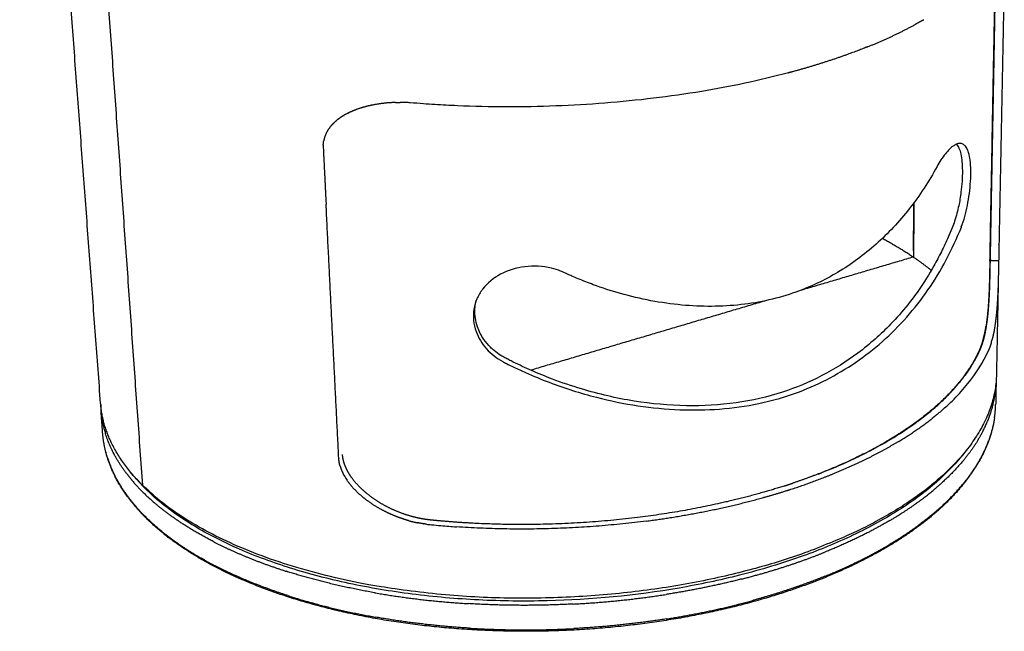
# Model space of a CAD drawing. Header units: millimetres. Extents: x -667 to -583, y 0 to 101.
# Tile 1 of 10: x -667 to -639, y 0 to 17. Entities that reach past the tile are written whole.
import ezdxf

# ---------------------------------------------------------------- set-up
doc = ezdxf.new("R2010")
doc.units = ezdxf.units.MM
doc.header["$MEASUREMENT"] = 0
doc.layers.add('Make2D$visible$lines', color=7, linetype='Continuous', true_color=0x000000)

msp = doc.modelspace()

# ---------------------------------------------------------------- linework, layer by layer
at = {"layer": 'Make2D$visible$lines'}
for points in [[(-664.389, 6.359), (-665.517, 21.46), (-666.644, 36.561)], [(-665.411, 34.927), (-664.318, 19.503), (-663.225, 4.078)], [(-641.722, 11.953), (-641.73, 11.195), (-641.738, 10.437)], [(-641.738, 10.611), (-641.73, 11.281), (-641.723, 11.951)], [(-641.738, 10.436), (-643.316, 9.969), (-644.894, 9.502)], [(-639.363, 10.33), (-639.482, 10.333), (-639.6, 10.336)], [(-639.373, 9.834), (-639.399, 8.5), (-639.425, 7.167)], [(-645.834, 9.224), (-649.119, 8.252), (-652.403, 7.28)], [(-639.435, 6.905), (-639.44, 6.621), (-639.446, 6.337)], [(-664.332, 5.528), (-664.354, 5.832), (-664.377, 6.135)]]:
    msp.add_open_spline(points, degree=2, dxfattribs=at)
for points, weights, degree, knots in [([(-639.457, 18.888), (-639.458, 18.73), (-639.46, 18.573), (-639.464, 18.416), (-639.515, 15.668), (-639.565, 12.974), (-639.614, 10.333)], [1, 0.99997705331, 0.99997705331, 1, 1.01002348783, 1.02004697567, 1.0300704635], 3, [0, 0, 0, 0, 0.47229, 0.47229, 0.47229, 11.62782, 11.62782, 11.62782, 11.62782]), ([(-639.445, 18.911), (-639.445, 18.889), (-639.445, 18.879), (-639.445, 18.863), (-639.445, 18.838), (-639.445, 18.802), (-639.446, 18.747), (-639.447, 18.683), (-639.448, 18.62), (-639.449, 18.564), (-639.45, 18.519), (-639.451, 18.48), (-639.451, 18.451), (-639.451, 18.436), (-639.452, 18.428), (-639.452, 18.424), (-639.452, 18.378), (-639.454, 18.291), (-639.457, 18.118), (-639.463, 17.815), (-639.471, 17.384), (-639.481, 16.869), (-639.493, 16.184), (-639.509, 15.334), (-639.534, 13.983), (-639.566, 12.314), (-639.59, 10.994), (-639.602, 10.338)], [150.349907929, 150.394282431, 150.411960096, 150.441449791, 150.484340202, 150.54347491, 150.619793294, 150.697968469, 150.76175007, 150.810209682, 150.844834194, 150.871893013, 150.889694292, 150.898301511, 150.902485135, 150.904983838, 150.930080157, 150.977481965, 151.072125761, 151.237515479, 151.473851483, 151.75743439, 152.135551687, 152.60819658, 153.364429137, 154.309719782, 155.065952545, 155.444068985], 3, [-11.995244, -11.995244, -11.995244, -11.995244, -11.943355, -11.891466, -11.839577, -11.735799, -11.632021, -11.528243, -11.424465, -11.372576, -11.320687, -11.268798, -11.242853, -11.229881, -11.223395, -11.220152, -11.216909, -11.041644, -10.86638, -10.515852, -9.814795, -9.113738, -8.412681, -7.010568, -5.608454, -2.804227, 0, 0, 0, 0]), ([(-639.6, 10.336), (-639.551, 12.977), (-639.501, 15.671), (-639.449, 18.418), (-639.446, 18.58), (-639.443, 18.741), (-639.442, 18.902), (-639.442, 18.906), (-639.443, 18.911), (-639.443, 18.915)], [155.43741973, 146.347542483, 137.775932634, 129.693591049, 129.690041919, 129.690041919, 129.693591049, 129.685779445, 129.677920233, 129.670015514], 3, [-97.26219, -97.26219, -97.26219, -97.26219, -86.106662, -86.106662, -86.106662, -85.623167, -85.623167, -85.623167, -85.591065, -85.591065, -85.591065, -85.591065]), ([(-639.205, 18.414), (-639.259, 15.666), (-639.312, 12.972), (-639.363, 10.33), (-639.367, 10.122), (-639.372, 9.913), (-639.377, 9.705), (-639.383, 9.501), (-639.392, 9.298), (-639.406, 9.096), (-639.418, 8.921), (-639.436, 8.747), (-639.46, 8.574), (-639.48, 8.426), (-639.508, 8.28), (-639.545, 8.135)], [150.886743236, 144.896918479, 139.131150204, 133.581923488, 133.580947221, 133.580947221, 133.581923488, 133.563465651, 133.563465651, 133.581923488, 133.525778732, 133.525778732, 133.581923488, 133.44521707, 133.44521707, 133.581923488], 3, [0, 0, 0, 0, 11.15553, 11.15553, 11.15553, 11.781571, 11.781571, 11.781571, 12.391246, 12.391246, 12.391246, 12.916073, 12.916073, 12.916073, 13.362617, 13.362617, 13.362617, 13.362617]), ([(-643.018, 16.297), (-643.073, 16.275), (-643.674, 16.036), (-644.408, 15.793), (-645.13, 15.596), (-645.214, 15.574)], [140.313396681, 140.256829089, 139.652254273, 139.042983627, 138.552270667, 138.496914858], 3, [-73.715146, -73.715146, -73.715146, -73.715146, -73.449492, -70.850312, -70.513734, -70.513734, -70.513734, -70.513734]), ([(-656.807, 14.675), (-656.872, 14.662), (-657.024, 14.627), (-657.251, 14.556), (-657.406, 14.491), (-657.477, 14.456)], [136.797822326, 136.827550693, 136.90102216, 137.02608957, 137.124469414, 137.173542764], 3, [-57.1294801, -57.1294801, -57.1294801, -57.1294801, -56.8859687, -56.5574757, -56.2488165, -56.2488165, -56.2488165, -56.2488165]), ([(-658.007, 14.044), (-658.006, 14.045), (-658.005, 14.045), (-658.004, 14.046), (-657.96, 14.105), (-657.909, 14.159), (-657.854, 14.208)], [118.292258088, 118.291518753, 118.290779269, 118.290039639, 117.917743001, 117.917743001, 118.290039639], 3, [55.0296302, 55.0296302, 55.0296302, 55.0296302, 55.0345788, 55.0345788, 55.0345788, 55.2559931, 55.2559931, 55.2559931, 55.2559931]), ([(-658.184, 13.557), (-658.185, 13.53), (-658.185, 13.503), (-658.158, 12.951), (-658.132, 12.429), (-658.106, 11.909)], [137.984975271, 137.999792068, 138.014292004, 138.295068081, 138.561640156, 138.828212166], 3, [-54.631506, -54.631506, -54.631506, -54.631506, -54.528463, -54.528463, -52.594552, -52.594552, -52.594552, -52.594552]), ([(-644.395, 4.385), (-642.081, 5.277), (-640.49, 6.479), (-639.881, 7.859), (-639.858, 7.911), (-639.838, 7.964), (-639.821, 8.018), (-639.806, 8.064), (-639.793, 8.111), (-639.78, 8.157), (-639.744, 8.3), (-639.716, 8.444), (-639.696, 8.59), (-639.672, 8.762), (-639.654, 8.934), (-639.643, 9.107), (-639.629, 9.308), (-639.619, 9.51), (-639.614, 9.712), (-639.608, 9.92), (-639.604, 10.128), (-639.6, 10.336)], [141.742940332, 132.791282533, 129.527550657, 131.951744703, 131.840786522, 131.840786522, 131.951744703, 131.913089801, 131.913089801, 131.951744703, 131.816175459, 131.816175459, 131.951744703, 131.89678483, 131.89678483, 131.951744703, 131.933857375, 131.933857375, 131.951744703, 131.950404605, 131.950404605, 131.951744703], 3, [-25.621547, -25.621547, -25.621547, -25.621547, -15.088491, -15.088491, -15.088491, -14.918669, -14.918669, -14.918669, -14.773604, -14.773604, -14.773604, -14.332662, -14.332662, -14.332662, -13.812908, -13.812908, -13.812908, -13.207381, -13.207381, -13.207381, -12.58318, -12.58318, -12.58318, -12.58318]), ([(-639.602, 10.338), (-639.604, 10.273), (-639.606, 10.142), (-639.609, 9.991), (-639.612, 9.886), (-639.613, 9.827), (-639.614, 9.786), (-639.615, 9.759), (-639.615, 9.738), (-639.616, 9.726), (-639.616, 9.718), (-639.616, 9.716), (-639.616, 9.702), (-639.617, 9.688), (-639.618, 9.663), (-639.619, 9.627), (-639.62, 9.584), (-639.622, 9.528), (-639.625, 9.46), (-639.63, 9.355), (-639.635, 9.257), (-639.64, 9.18), (-639.643, 9.138), (-639.644, 9.111), (-639.647, 9.072), (-639.651, 9.025), (-639.657, 8.944), (-639.668, 8.832), (-639.68, 8.727), (-639.69, 8.648), (-639.698, 8.593), (-639.707, 8.531), (-639.719, 8.454), (-639.743, 8.322), (-639.771, 8.196), (-639.802, 8.085), (-639.825, 8.01), (-639.847, 7.948), (-639.864, 7.904), (-639.873, 7.882), (-639.878, 7.87), (-640.051, 7.476), (-640.44, 6.896), (-641.025, 6.336), (-641.258, 6.14), (-641.284, 6.118)], [155.444068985, 155.481883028, 155.531833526, 155.54839976, 155.545125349, 155.538485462, 155.53179098, 155.526430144, 155.521939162, 155.519002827, 155.517216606, 155.516594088, 155.513299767, 155.50961895, 155.502537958, 155.491511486, 155.476803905, 155.455439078, 155.425739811, 155.373251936, 155.315237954, 155.263562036, 155.233560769, 155.213997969, 155.18474478, 155.148119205, 155.080983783, 154.980140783, 154.874888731, 154.788541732, 154.726085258, 154.652962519, 154.556778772, 154.382013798, 154.189397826, 153.996813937, 153.857225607, 153.730056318, 153.631976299, 153.582440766, 153.554385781, 152.607410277, 151.236079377, 149.934088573, 149.483769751, 149.433968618], 3, [-86.106725, -86.106725, -86.106725, -86.106725, -85.900305, -85.693885, -85.590675, -85.487464, -85.435859, -85.384254, -85.332649, -85.306847, -85.293945, -85.281044, -85.268262, -85.25548, -85.229916, -85.178788, -85.12766, -85.076532, -84.974277, -84.872021, -84.667509, -84.565254, -84.514126, -84.462998, -84.41307, -84.363142, -84.263286, -84.063575, -83.863863, -83.764007, -83.664151, -83.564433, -83.464714, -83.265276, -82.8664, -82.712448, -82.558495, -82.365651, -82.26923, -82.221019, -82.196913, -82.172808, -79.16877, -77.666751, -77.479004, -77.479004, -77.479004, -77.479004]), ([(-639.723, 8.503), (-639.741, 8.386), (-639.765, 8.269), (-639.795, 8.154), (-639.807, 8.107), (-639.821, 8.06), (-639.836, 8.013), (-639.853, 7.96), (-639.873, 7.907), (-639.895, 7.856), (-640.066, 7.467), (-640.578, 6.705), (-641.814, 5.652), (-643.361, 4.785), (-644.534, 4.321), (-645.101, 4.131)], [1, 0.999248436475, 0.999248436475, 1, 0.999701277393, 0.999701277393, 1, 0.99916913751, 0.99916913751, 1, 0.994755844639, 0.991275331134, 1.00707795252, 1.04236954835, 1.07770420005, 1.09687637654], 3, [0, 0, 0, 0, 0.35656, 0.35656, 0.35656, 0.502905, 0.502905, 0.502905, 0.671521, 0.671521, 0.671521, 3.674617, 6.677713, 9.680809, 12.308518, 12.308518, 12.308518, 12.308518]), ([(-639.567, 8.056), (-639.573, 8.035), (-639.579, 8.014), (-639.586, 7.994), (-639.599, 7.953), (-639.614, 7.912), (-639.63, 7.871)], [132.294589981, 132.261763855, 132.228627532, 132.195207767, 132.140325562, 132.140325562, 132.195207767], 3, [14.5593874, 14.5593874, 14.5593874, 14.5593874, 14.6945477, 14.6945477, 14.6945477, 14.824841, 14.824841, 14.824841, 14.824841]), ([(-639.425, 7.167), (-639.48, 3.933), (-645.184, 2.044), (-657.194, -1.933), (-663.225, 4.078)], [135.224882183, 123.386728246, 145.689705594, 97.4333391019, 150.09062468], 2, [-88.817443, -88.817443, -88.817443, -73.984508, -73.984508, -49.323005, -49.323005, -49.323005]), ([(-639.929, 5.35), (-639.806, 5.555), (-639.605, 5.969), (-639.497, 6.387), (-639.466, 6.596)], [153.525008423, 154.003770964, 154.977521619, 155.973795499, 156.474846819], 3, [-14.132955, -14.132955, -14.132955, -14.132955, -12.487746, -10.842553, -10.842553, -10.842553, -10.842553]), ([(-639.508, 5.784), (-639.541, 5.622), (-639.586, 5.462), (-639.644, 5.306), (-639.951, 4.469), (-640.618, 3.654), (-641.592, 2.93), (-642.539, 2.226), (-643.773, 1.609), (-645.207, 1.128), (-646.66, 0.641), (-648.305, 0.297), (-650.016, 0.126), (-651.821, -0.054), (-653.679, -0.041), (-655.429, 0.165), (-657.169, 0.37), (-658.783, 0.764), (-660.136, 1.31), (-661.406, 1.823), (-662.437, 2.466), (-663.154, 3.191), (-663.709, 3.75), (-664.075, 4.357), (-664.24, 4.982)], [1, 0.998100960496, 0.998100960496, 1, 0.98776098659, 0.97603433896, 0.965808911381, 0.956071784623, 0.947667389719, 0.941212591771, 0.934761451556, 0.930255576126, 0.928026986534, 0.925687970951, 0.925857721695, 0.928523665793, 0.931190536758, 0.936355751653, 0.943598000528, 0.950501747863, 0.959301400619, 0.969335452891, 0.977229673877, 0.985896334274, 0.994941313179], 3, [0, 0, 0, 0, 0.497058, 0.497058, 0.497058, 6.970032, 6.970032, 6.970032, 13.124385, 13.124385, 13.124385, 19.275164, 19.275164, 19.275164, 25.7349, 25.7349, 25.7349, 32.19681, 32.19681, 32.19681, 38.354256, 38.354256, 38.354256, 43.199202, 43.199202, 43.199202, 43.199202]), ([(-639.478, 5.954), (-639.509, 5.745), (-639.618, 5.323), (-639.818, 4.907), (-639.94, 4.7)], [156.854284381, 156.35323318, 155.356959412, 154.383208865, 153.904446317], 3, [10.842553, 10.842553, 10.842553, 10.842553, 12.487746, 14.132955, 14.132955, 14.132955, 14.132955]), ([(-645.342, 4.051), (-646.001, 3.84), (-647.445, 3.459), (-649.883, 3.078), (-652.526, 2.932), (-654.304, 3.014), (-655.177, 3.101), (-655.284, 3.112), (-655.39, 3.128), (-655.496, 3.149), (-655.58, 3.166), (-655.664, 3.187), (-655.747, 3.21), (-655.963, 3.272), (-656.173, 3.354), (-656.374, 3.456), (-656.577, 3.558), (-656.768, 3.681), (-656.946, 3.823), (-657.035, 3.895), (-657.209, 4.052), (-657.357, 4.232), (-657.421, 4.326), (-657.455, 4.376), (-657.515, 4.476), (-657.585, 4.629), (-657.631, 4.782), (-657.645, 4.883), (-657.647, 4.933)], [144.886519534, 141.01268103, 134.247165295, 127.045375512, 122.790069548, 121.917521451, 121.97232804, 121.868991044, 121.868991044, 121.97232804, 121.912676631, 121.912676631, 121.97232804, 121.598932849, 121.598932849, 121.97232804, 121.53448111, 121.53448111, 121.97232804, 121.973606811, 121.970317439, 121.949091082, 121.932432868, 123.570900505, 126.888396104, 131.986310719, 137.20588679, 140.766705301, 142.567388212], 3, [70.156656, 70.156656, 70.156656, 70.156656, 73.160694, 76.164732, 79.16877, 82.172808, 82.172808, 82.172808, 82.49535, 82.49535, 82.49535, 82.754193, 82.754193, 82.754193, 83.428592, 83.428592, 83.428592, 84.109344, 84.109344, 84.109344, 84.518367, 84.92739, 84.92739, 84.92739, 85.13381, 85.34023, 85.546651, 85.753071, 85.753071, 85.753071, 85.753071]), ([(-656.218, 3.229), (-656.298, 3.262), (-656.376, 3.297), (-656.453, 3.336), (-656.66, 3.439), (-656.855, 3.563), (-657.037, 3.706), (-657.219, 3.85), (-657.391, 4.023), (-657.521, 4.212)], [1, 0.999575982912, 0.999575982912, 1, 0.996466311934, 0.996466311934, 1, 1.00002951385, 0.999963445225, 0.999697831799], 3, [0, 0, 0, 0, 0.258249, 0.258249, 0.258249, 0.950267, 0.950267, 0.950267, 1.768423, 1.768423, 1.768423, 1.768423]), ([(-645.341, 4.052), (-645.336, 4.053), (-645.332, 4.055), (-645.325, 4.057), (-645.25, 4.081), (-645.176, 4.105), (-645.101, 4.13)], [145.746961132, 145.773535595, 145.800133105, 145.843159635, 145.841120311, 145.841120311, 145.843159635], 3, [-27.1224869, -27.1224869, -27.1224869, -27.1224869, -27.0981964, -27.0981964, -27.0981964, -26.8626392, -26.8626392, -26.8626392, -26.8626392]), ([(-642.396, 3.089), (-642.099, 3.264), (-641.588, 3.599), (-641.151, 3.955), (-640.967, 4.121)], [148.444529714, 148.826442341, 149.56238033, 150.351179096, 150.721412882], 3, [-20.543411, -20.543411, -20.543411, -20.543411, -18.883086, -17.484105, -17.484105, -17.484105, -17.484105]), ([(-649.177, 3.074), (-648.579, 3.153), (-647.281, 3.37), (-645.983, 3.699), (-645.274, 3.922), (-645.191, 3.949)], [142.780257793, 142.9436843, 143.399709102, 144.097363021, 144.573206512, 144.629869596], 3, [-32.510899, -32.510899, -32.510899, -32.510899, -30.358996, -27.720902, -27.371093, -27.371093, -27.371093, -27.371093]), ([(-640.976, 3.461), (-641.159, 3.295), (-641.596, 2.936), (-642.105, 2.598), (-642.402, 2.422)], [151.100850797, 150.730617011, 149.941818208, 149.205880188, 148.823967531], 3, [17.484105, 17.484105, 17.484105, 17.484105, 18.883086, 20.543411, 20.543411, 20.543411, 20.543411]), ([(-661.221, 2.489), (-660.901, 2.325), (-660.262, 2.036), (-659.555, 1.783), (-659.212, 1.673)], [147.152900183, 146.804663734, 146.192162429, 145.661642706, 145.433057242], 3, [-45.572068, -45.572068, -45.572068, -45.572068, -43.858579, -42.363367, -42.363367, -42.363367, -42.363367]), ([(-646.523, 1.458), (-646.064, 1.575), (-645.264, 1.808), (-644.521, 2.081), (-644.204, 2.208)], [144.985341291, 145.228393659, 145.714977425, 146.286986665, 146.556177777], 3, [-26.771473, -26.771473, -26.771473, -26.771473, -24.975493, -23.544808, -23.544808, -23.544808, -23.544808]), ([(-659.174, 0.996), (-659.516, 1.107), (-660.221, 1.361), (-660.859, 1.653), (-661.178, 1.818)], [145.812495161, 146.041080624, 146.571600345, 147.18410165, 147.532338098], 3, [42.363367, 42.363367, 42.363367, 42.363367, 43.858579, 45.572068, 45.572068, 45.572068, 45.572068]), ([(-644.206, 1.535), (-644.521, 1.407), (-645.179, 1.164), (-645.88, 0.951), (-646.24, 0.853)], [146.935615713, 146.666424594, 146.15916851, 145.719091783, 145.516512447], 3, [23.544808, 23.544808, 23.544808, 23.544808, 24.975493, 26.406205, 26.406205, 26.406205, 26.406205])]:
    msp.add_rational_spline(points, weights, degree=degree, knots=knots, dxfattribs=at)
for points, weights, degree in [([(-641.479, 17.038), (-641.583, 16.978), (-641.689, 16.92)], [1, 0.999927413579, 1], 2), ([(-641.479, 17.038), (-641.47, 17.043), (-641.46, 17.049), (-641.451, 17.054)], [127.556395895, 127.536991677, 127.517745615, 127.498657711], 3), ([(-643.018, 16.297), (-642.335, 16.57), (-641.689, 16.92)], [1, 0.998316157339, 1], 2), ([(-645.217, 15.573), (-645.216, 15.573), (-645.215, 15.574), (-645.214, 15.574)], [139.418796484, 139.424063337, 139.429331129, 139.43459986], 3), ([(-656.807, 14.675), (-656.806, 14.675), (-656.805, 14.675), (-656.804, 14.675)], [117.572209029, 117.571909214, 117.571609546, 117.571310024], 3), ([(-656.172, 14.745), (-656.491, 14.737), (-656.804, 14.675)], [1, 0.996558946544, 1], 2), ([(-656.172, 14.745), (-656.108, 14.747), (-656.044, 14.747)], [1, 0.999880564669, 1], 2), ([(-655.877, 14.744), (-655.96, 14.747), (-656.044, 14.747)], [1, 0.999797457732, 1], 2), ([(-655.877, 14.744), (-655.876, 14.744), (-655.876, 14.743), (-655.876, 14.743)], [117.298694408, 117.298612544, 117.298530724, 117.298448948], 3), ([(-657.61, 14.385), (-657.711, 14.326), (-657.802, 14.253)], [1, 0.99734894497, 1], 2), ([(-657.61, 14.385), (-657.607, 14.386), (-657.605, 14.388), (-657.602, 14.39)], [117.977270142, 117.975438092, 117.973609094, 117.971783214], 3), ([(-657.491, 14.449), (-657.547, 14.421), (-657.602, 14.39)], [1, 0.999474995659, 1], 2), ([(-657.491, 14.449), (-657.486, 14.451), (-657.482, 14.454), (-657.477, 14.456)], [117.903265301, 117.90054535, 117.897830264, 117.895120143], 3), ([(-658.007, 14.044), (-658.132, 13.88), (-658.171, 13.677)], [1, 0.972807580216, 1], 2), ([(-657.842, 14.219), (-657.846, 14.216), (-657.85, 14.212), (-657.854, 14.208)], [137.462457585, 137.4663525, 137.470251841, 137.474155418], 3), ([(-657.842, 14.219), (-657.829, 14.231), (-657.815, 14.242), (-657.802, 14.253)], [118.143444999, 118.13295392, 118.122494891, 118.112078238], 3), ([(-658.184, 13.557), (-658.182, 13.618), (-658.171, 13.677)], [1, 0.997525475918, 1], 2), ([(-657.752, 4.83), (-657.868, 7.148), (-657.986, 9.507), (-658.106, 11.909)], [122.524894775, 121.455682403, 120.386465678, 119.317249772], 3), ([(-640.403, 11.274), (-640.425, 11.217), (-640.448, 11.161)], [1, 0.99991807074, 1], 2), ([(-642.601, 10.956), (-642.156, 10.721), (-641.739, 10.437)], [1, 0.99844648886, 1], 2), ([(-641.738, 10.436), (-641.481, 10.261), (-641.24, 10.064)], [1, 0.999076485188, 1], 2), ([(-639.803, 8.122), (-639.799, 8.111), (-639.796, 8.1)], [140.144080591, 140.074306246, 140.005076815], 2), ([(-639.567, 8.056), (-639.559, 8.082), (-639.552, 8.108), (-639.545, 8.135)], [153.926317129, 153.973463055, 154.019848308, 154.065548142], 3), ([(-639.63, 7.87), (-639.636, 7.857), (-639.641, 7.845), (-639.646, 7.832)], [131.971962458, 131.946725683, 131.921354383, 131.895857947], 3), ([(-639.63, 7.87), (-639.63, 7.871), (-639.63, 7.871), (-639.63, 7.871)], [153.550921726, 153.551938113, 153.55295431, 153.553970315], 3), ([(-639.433, 6.973), (-639.437, 6.783), (-639.466, 6.596)], [1, 0.997872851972, 1], 2), ([(-639.433, 6.995), (-639.433, 6.988), (-639.433, 6.981), (-639.434, 6.973)], [157.442809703, 157.425754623, 157.408700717, 157.39164808], 3), ([(-663.225, 4.078), (-664.299, 5.149), (-664.389, 6.359)], [150.09062468, 140.999184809, 137.93797374], 2), ([(-664.388, 6.34), (-664.381, 5.913), (-664.251, 5.507)], [1, 0.989370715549, 1], 2), ([(-639.478, 5.954), (-639.449, 6.145), (-639.446, 6.337)], [1, 0.997893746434, 1], 2), ([(-641.078, 6.048), (-641.152, 5.987), (-641.227, 5.928)], [1, 0.999921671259, 1], 2), ([(-642.148, 5.295), (-641.668, 5.583), (-641.227, 5.928)], [1, 0.998133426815, 1], 2), ([(-639.493, 5.86), (-639.497, 5.839), (-639.501, 5.818), (-639.505, 5.798)], [156.657201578, 156.608329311, 156.559487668, 156.510678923], 3), ([(-664.203, 4.857), (-664.306, 5.185), (-664.332, 5.528)], [1, 0.993411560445, 1], 2), ([(-663.635, 4.36), (-664.065, 4.915), (-664.251, 5.507)], [146.394109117, 142.517289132, 140.156238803], 2), ([(-642.148, 5.295), (-642.7, 4.961), (-643.317, 4.657), (-643.99, 4.384)], [134.412451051, 135.933825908, 137.977123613, 140.542343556], 3), ([(-639.929, 5.35), (-640.31, 4.712), (-640.967, 4.121)], [131.393090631, 130.852868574, 131.877848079], 2), ([(-664.203, 4.857), (-664.017, 4.261), (-663.587, 3.702)], [140.501816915, 142.871842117, 146.761347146], 2), ([(-657.752, 4.83), (-657.752, 4.827), (-657.752, 4.823), (-657.752, 4.82)], [142.560382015, 142.562218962, 142.564055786, 142.565888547], 3), ([(-657.72, 4.625), (-657.746, 4.721), (-657.752, 4.82)], [1, 0.994452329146, 1], 2), ([(-640.976, 3.461), (-640.321, 4.057), (-639.94, 4.7)], [132.209847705, 131.179395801, 131.717829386], 2), ([(-663.635, 4.36), (-663.51, 4.199), (-663.231, 3.883), (-662.892, 3.581), (-662.708, 3.434)], [151.257611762, 150.896610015, 150.190638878, 149.522085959, 149.198211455], 3), ([(-645.189, 3.949), (-644.581, 4.144), (-643.99, 4.384)], [1, 0.999317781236, 1], 2), ([(-645.342, 4.051), (-645.342, 4.052), (-645.341, 4.052), (-645.341, 4.052)], [144.886519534, 144.889210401, 144.891901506, 144.894592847], 3), ([(-645.189, 3.949), (-645.19, 3.949), (-645.19, 3.949), (-645.191, 3.949)], [145.610989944, 145.605516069, 145.600043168, 145.594571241], 3), ([(-662.662, 2.769), (-662.846, 2.918), (-663.184, 3.222), (-663.463, 3.54), (-663.587, 3.702)], [149.57764937, 149.901523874, 150.570076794, 151.276047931, 151.637049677], 3), ([(-661.221, 2.489), (-662.069, 2.922), (-662.708, 3.434)], [134.137342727, 138.454119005, 144.401072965], 2), ([(-656.218, 3.229), (-656.217, 3.228), (-656.215, 3.228), (-656.214, 3.227)], [142.751401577, 142.751202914, 142.751003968, 142.750804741], 3), ([(-656.146, 3.2), (-656.169, 3.209), (-656.191, 3.218), (-656.214, 3.227)], [122.680115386, 122.682992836, 122.685809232, 122.688561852], 3), ([(-656.146, 3.2), (-656.143, 3.199), (-656.141, 3.198), (-656.138, 3.197)], [142.740975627, 142.740582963, 142.740189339, 142.73979476], 3), ([(-655.813, 3.088), (-655.978, 3.135), (-656.138, 3.197)], [1, 0.99887387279, 1], 2), ([(-655.813, 3.088), (-655.685, 3.052), (-655.554, 3.026)], [1, 0.999275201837, 1], 2), ([(-655.393, 2.998), (-655.474, 3.01), (-655.554, 3.026)], [1, 0.999707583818, 1], 2), ([(-649.177, 3.074), (-651.817, 2.732), (-654.473, 2.913)], [1, 0.995133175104, 1], 2), ([(-642.396, 3.089), (-643.212, 2.607), (-644.204, 2.208)], [135.197188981, 137.623759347, 141.525875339], 2), ([(-662.662, 2.769), (-662.025, 2.254), (-661.178, 1.818)], [144.768309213, 138.808881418, 134.483219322], 2), ([(-655.393, 2.998), (-655.388, 2.997), (-655.383, 2.996), (-655.377, 2.995)], [142.61050221, 142.609494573, 142.608483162, 142.607467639], 3), ([(-655.304, 2.986), (-655.328, 2.989), (-655.353, 2.992), (-655.377, 2.995)], [122.552696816, 122.556976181, 122.561201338, 122.565372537], 3), ([(-644.206, 1.535), (-643.216, 1.936), (-642.402, 2.422)], [141.892289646, 137.978018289, 135.542765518], 2), ([(-661.489, 1.985), (-661.523, 2.004), (-661.556, 2.023), (-661.59, 2.042)], [147.887542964, 147.927775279, 147.968259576, 148.008992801], 3), ([(-656.761, 1.077), (-658.065, 1.307), (-659.212, 1.673)], [123.394280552, 124.450806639, 127.129937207], 2), ([(-646.523, 1.458), (-647.567, 1.193), (-648.632, 1.028)], [1, 0.998881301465, 1], 2), ([(-659.174, 0.996), (-658.03, 0.627), (-656.729, 0.396)], [127.461621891, 124.777208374, 123.718971], 2), ([(-656.761, 1.077), (-655.457, 0.849), (-654.135, 0.771)], [1, 0.998369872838, 1], 2), ([(-651.222, 0.76), (-649.92, 0.827), (-648.632, 1.028)], [1, 0.998667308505, 1], 2), ([(-648.622, 0.346), (-647.417, 0.534), (-646.24, 0.853)], [1, 0.998504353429, 1], 2), ([(-651.222, 0.76), (-652.679, 0.683), (-654.135, 0.771)], [1, 0.998410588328, 1], 2), ([(-654.11, 0.088), (-655.428, 0.166), (-656.729, 0.396)], [1, 0.998339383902, 1], 2), ([(-648.622, 0.346), (-649.906, 0.144), (-651.205, 0.076)], [1, 0.998641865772, 1], 2), ([(-654.11, 0.088), (-652.657, -0.001), (-651.205, 0.076)], [1, 0.998379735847, 1], 2)]:
    msp.add_rational_spline(points, weights, degree=degree, dxfattribs=at)
for points, knots in [([(-645.217, 15.573), (-645.622, 15.465), (-646.425, 15.275), (-648.127, 14.955), (-650.341, 14.691), (-652.619, 14.604), (-654.2, 14.639), (-654.972, 14.68), (-655.41, 14.709), (-655.677, 14.731), (-655.837, 14.742), (-655.876, 14.743)], [0, 0, 0, 0, 1.257242, 2.474303, 5.195329, 7.938675, 9.310817, 9.938397, 10.257931, 10.626053, 10.741084, 10.741084, 10.741084, 10.741084]), ([(-640.537, 13.584), (-640.507, 13.552), (-640.457, 13.463), (-640.41, 13.296), (-640.381, 13.085), (-640.367, 12.728), (-640.397, 12.316), (-640.461, 11.922), (-640.524, 11.654), (-640.584, 11.449), (-640.667, 11.226), (-640.789, 10.94), (-640.954, 10.585), (-641.222, 10.081), (-641.532, 9.585), (-641.939, 9.042), (-642.337, 8.586), (-642.804, 8.139), (-643.733, 7.382), (-645.03, 6.706), (-646.696, 6.333), (-648.09, 6.256), (-649.54, 6.389), (-650.785, 6.678), (-651.732, 7), (-652.364, 7.258), (-652.765, 7.445), (-653.011, 7.568), (-653.109, 7.618), (-653.182, 7.658), (-653.285, 7.72), (-653.402, 7.805), (-653.563, 7.953), (-653.696, 8.112), (-653.813, 8.305), (-653.898, 8.502), (-653.944, 8.689), (-653.969, 8.939), (-653.951, 9.108), (-653.919, 9.228)], [0, 0, 0, 0, 0.130528, 0.302179, 0.519488, 0.769097, 1.37251, 1.75652, 1.964693, 2.198778, 2.39706, 2.676657, 3.131828, 3.571945, 4.389637, 4.883702, 5.60655, 6.203346, 6.822356, 9.199275, 10.532017, 11.920232, 13.37771, 14.889694, 15.745108, 16.378267, 16.934787, 17.074586, 17.201984, 17.264676, 17.32599, 17.561871, 17.697509, 17.982022, 18.179982, 18.373656, 18.623617, 18.753663, 19.127337, 19.127337, 19.127337, 19.127337]), ([(-640.403, 11.274), (-640.329, 11.468), (-640.216, 11.888), (-640.147, 12.425), (-640.135, 12.849), (-640.152, 13.118), (-640.192, 13.335), (-640.252, 13.488), (-640.332, 13.579), (-640.425, 13.613), (-640.524, 13.595), (-640.629, 13.537), (-640.739, 13.443), (-640.905, 13.255), (-641.012, 13.085), (-641.08, 12.96)], [0, 0, 0, 0, 0.621287, 1.303124, 1.618266, 1.893571, 2.11102, 2.280226, 2.380107, 2.468305, 2.56471, 2.676244, 2.823829, 3.000032, 3.425497, 3.425497, 3.425497, 3.425497]), ([(-641.08, 12.96), (-641.306, 12.547), (-641.81, 11.771), (-642.745, 10.767), (-643.818, 9.978), (-644.847, 9.49), (-645.763, 9.224), (-646.823, 9.047), (-648.225, 9.046), (-649.605, 9.312), (-650.553, 9.62), (-651.001, 9.796), (-651.233, 9.895), (-651.373, 9.957), (-651.476, 10.005), (-651.626, 10.069), (-651.976, 10.179), (-652.561, 10.21), (-653.25, 10.004), (-653.697, 9.646), (-653.914, 9.276), (-653.999, 8.979), (-654.007, 8.667), (-653.918, 8.276), (-653.658, 7.852), (-653.321, 7.589), (-653.046, 7.45), (-652.834, 7.346), (-652.44, 7.163), (-651.683, 6.851), (-650.267, 6.4), (-648.297, 6.096), (-646.452, 6.224), (-645.13, 6.582), (-643.966, 7.067), (-642.633, 7.947), (-641.554, 9.139), (-640.863, 10.247), (-640.577, 10.848), (-640.448, 11.161)], [0, 0, 0, 0, 1.412902, 2.767538, 4.098492, 5.389914, 6.16818, 6.954002, 8.609221, 10.352657, 11.150994, 11.600599, 11.794271, 11.909701, 12.057869, 12.135631, 12.399522, 13.155573, 13.864652, 14.524166, 14.834439, 15.138521, 15.446354, 15.762357, 16.331347, 16.910859, 17.027387, 17.255675, 17.61838, 18.330137, 19.713111, 22.068573, 24.279339, 25.222434, 26.165113, 28.054892, 29.975665, 30.952033, 31.967976, 31.967976, 31.967976, 31.967976]), ([(-641.078, 6.048), (-640.997, 6.115), (-640.836, 6.255), (-640.542, 6.534), (-640.095, 7.026), (-639.792, 7.499), (-639.646, 7.832)], [0, 0, 0, 0, 0.316412, 0.639265, 1.21672, 2.308417, 2.308417, 2.308417, 2.308417]), ([(-640.296, 5.005), (-640.532, 4.698), (-641.087, 4.124), (-642.145, 3.342), (-643.399, 2.659), (-644.912, 2.038), (-646.535, 1.551), (-648.91, 1.051), (-651.349, 0.821), (-653.839, 0.85), (-655.687, 1.01), (-657.441, 1.305), (-659.053, 1.721), (-660.475, 2.241), (-661.73, 2.869), (-662.767, 3.584), (-663.341, 4.163), (-663.563, 4.449)], [0, 0, 0, 0, 1.160439, 2.386176, 3.935464, 5.433891, 7.289581, 9.012969, 12.709601, 14.616622, 16.48199, 18.269413, 19.947933, 21.471706, 22.803273, 24.15131, 25.23699, 25.23699, 25.23699, 25.23699]), ([(-657.72, 4.625), (-657.716, 4.609), (-657.706, 4.575), (-657.682, 4.505), (-657.628, 4.38), (-657.567, 4.278), (-657.521, 4.212)], [0, 0, 0, 0, 0.0517894, 0.1063383, 0.2204912, 0.4612672, 0.4612672, 0.4612672, 0.4612672]), ([(-655.304, 2.985), (-655.26, 2.98), (-655.128, 2.967), (-654.922, 2.948), (-654.689, 2.929), (-654.544, 2.918), (-654.473, 2.913)], [0, 0, 0, 0, 0.1333221, 0.3976965, 0.6194949, 0.8344584, 0.8344584, 0.8344584, 0.8344584])]:
    msp.add_open_spline(points, degree=3, knots=knots, dxfattribs=at)

doc.saveas('drawing.dxf')
